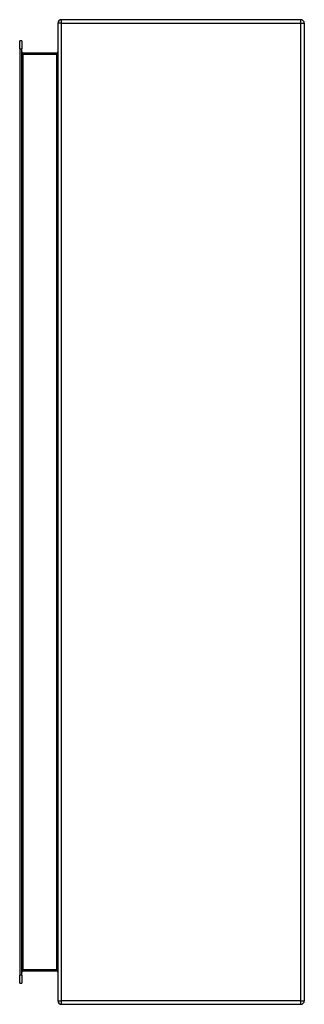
# Model space of a CAD drawing. Header units: inches. Extents: x 30.4 to 37.3, y 6.2 to 30.2.
import ezdxf

# ---------------------------------------------------------------- set-up
doc = ezdxf.new("R2010")
doc.units = ezdxf.units.IN
doc.header["$MEASUREMENT"] = 0
doc.layers.add('Visible Edges(ANSI)', color=7, linetype='Continuous', lineweight=25)
doc.layers.add('Visible Tangent Edges(ANSI)', color=7, linetype='Continuous', lineweight=25)

msp = doc.modelspace()

# ---------------------------------------------------------------- linework, layer by layer
at = {"layer": 'Visible Edges(ANSI)'}
for p, q in [((31.331, 30.134), (31.331, 6.302)), ((37.247, 30.218), (31.415, 30.218)), ((37.331, 30.134), (37.331, 6.302)), ((30.4, 29.509), (30.4, 29.706)), ((30.453, 29.706), (30.4, 29.706)), ((30.453, 29.706), (30.453, 29.509)), ((30.4, 29.509), (30.4, 6.927)), ((30.453, 6.927), (30.453, 29.509)), ((31.3, 29.405), (30.484, 29.405)), ((30.484, 7.031), (31.3, 7.031)), ((30.4, 6.73), (30.4, 6.927)), ((30.4, 6.73), (30.453, 6.73)), ((30.453, 6.927), (30.453, 6.73)), ((31.415, 6.218), (37.247, 6.218))]:
    msp.add_line(p, q, dxfattribs=at)
for centre, radius, start, end in [((31.415, 30.134), 0.084, 90, 180), ((37.247, 30.134), 0.084, 0, 90), ((30.484, 29.436), 0.031, 180, 270), ((31.3, 29.436), 0.031, 270, 0), ((30.484, 7), 0.031, 90, 180), ((31.3, 7), 0.031, 0, 90), ((31.415, 6.302), 0.084, 180, 270), ((37.247, 6.302), 0.084, 270, 0)]:
    msp.add_arc(centre, radius, start, end, dxfattribs=at)
at = {"layer": 'Visible Tangent Edges(ANSI)'}
for p, q in [((31.415, 30.134), (31.331, 30.134)), ((31.415, 30.134), (31.415, 30.218)), ((31.415, 6.302), (31.415, 30.134)), ((31.415, 30.134), (37.247, 30.134)), ((37.247, 30.134), (37.247, 30.218)), ((37.247, 30.134), (37.331, 30.134)), ((37.247, 6.302), (37.247, 30.134)), ((30.4, 29.509), (30.453, 29.509)), ((30.484, 29.374), (30.453, 29.374)), ((30.484, 29.405), (30.484, 29.374)), ((30.484, 29.374), (31.3, 29.374)), ((30.484, 7.062), (30.484, 29.374)), ((31.3, 29.405), (31.3, 29.374)), ((31.3, 29.374), (31.3, 7.062)), ((30.453, 7.062), (30.484, 7.062)), ((30.484, 7.062), (30.484, 7.031)), ((31.3, 7.062), (30.484, 7.062)), ((31.3, 7.031), (31.3, 7.062)), ((30.453, 6.927), (30.4, 6.927)), ((31.331, 6.302), (31.415, 6.302)), ((31.415, 6.218), (31.415, 6.302)), ((37.247, 6.302), (31.415, 6.302)), ((37.247, 6.218), (37.247, 6.302)), ((37.247, 6.302), (37.331, 6.302))]:
    msp.add_line(p, q, dxfattribs=at)
for centre, major_axis, start_param, end_param in [((31.3, 29.436), (0, -0.062), 0, 1.570796), ((31.3, 7), (0, 0.062), 4.712389, 6.283185)]:
    msp.add_ellipse(centre, major_axis=major_axis, ratio=0.5, start_param=start_param, end_param=end_param, dxfattribs=at)

doc.saveas('drawing.dxf')
